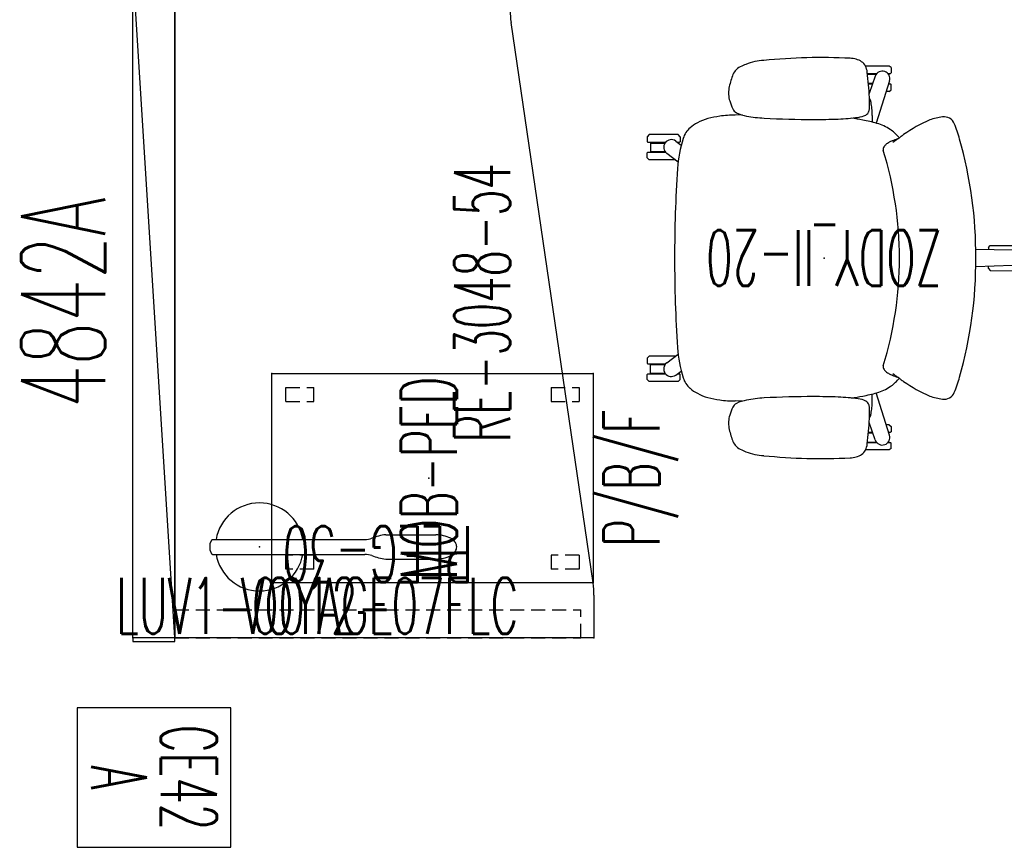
# Model space of a CAD drawing. Header units: inches. Extents: x 66 to 744, y -89 to 88.
# Tile 1 of 256: x 87 to 158, y -89 to -29. Entities that reach past the tile are written whole.
import ezdxf
from ezdxf.enums import TextEntityAlignment as Align

# ---------------------------------------------------------------- set-up
doc = ezdxf.new("R2010")
doc.units = ezdxf.units.IN
doc.header["$MEASUREMENT"] = 0
doc.header["$PDSIZE"] = 0.1
doc.linetypes.add('DASHEDX2', pattern=[1.5, 1, -0.5])
doc.layers.add('A-Anno-Ttld', color=7, linetype='Continuous', lineweight=13)
for name, color, linetype in [('A-FURN-HAWORTH-ATT', 7, 'Continuous'), ('A-FURN-P-COMP-TEXT_UTEXT', 7, 'Continuous'), ('A-FURN-P-FILE', 20, 'Continuous'), ('A-FURN-P-FILE-TEXT2', 20, 'Continuous'), ('A-FURN-P-FILE-TEXT3', 20, 'Continuous'), ('A-FURN-P-LITE', 4, 'Continuous'), ('A-FURN-P-LITE-TEXT', 4, 'Continuous'), ('A-FURN-P-LITE-TEXT2', 4, 'Continuous'), ('A-FURN-P-PNLS', 5, 'Continuous'), ('A-FURN-P-PNLS-CON', 104, 'Continuous'), ('A-FURN-P-PNLS-CON-SYMBOL', 104, 'Continuous'), ('A-FURN-P-PNLS-CON-TEXT2', 104, 'Continuous'), ('A-FURN-P-SEAT', 12, 'Continuous'), ('A-FURN-P-SEAT-TEXT2', 12, 'Continuous'), ('A-FURN-P-TEXT_UTEXT', 7, 'Continuous'), ('A-FURN-P-WKSF', 1, 'Continuous'), ('A-FURN-P-WKSF-ACC', 202, 'Continuous'), ('A-FURN-P-WKSF-ACC-TEXT2', 202, 'Continuous'), ('A-FURN-P-WKSF-TEXT2', 1, 'Continuous'), ('PSATTR', 7, 'Continuous'), ('Specattr', 7, 'Continuous')]:
    doc.layers.add(name, color=color, linetype=linetype)
doc.styles.add('0', font='TXT.SHX')
doc.styles.add('CAD_FNT', font='txt.shx', dxfattribs={"width": 0.6})
doc.styles.add('PM', font='txt.shx', dxfattribs={"width": 0.6})
doc.styles.add('PMSymText', font='txt.shx', dxfattribs={"width": 0.65})
doc.styles.add('SIMPLEX_FNT', font='TXT.SHX', dxfattribs={"height": 1})

# ---------------------------------------------------------------- blocks, each defined once
blk = doc.blocks.new('WURE-3048-JC54-2D')
at = {"layer": 'A-FURN-P-WKSF'}
for p, q in [((0, -30), (0, 0)), ((48, 0), (0, 0)), ((48, 0), (48, -24)), ((3.932, -29.937), (44.068, -24.063)), ((48, -24), (44.937, -24)), ((3.063, -30), (0, -30))]:
    blk.add_line(p, q, dxfattribs=at)
for centre, start, end in [((44.937, -30), 90, 98.32565), ((3.063, -24), 270, 278.32565)]:
    blk.add_arc(centre, 6, start, end, dxfattribs=at)
for p in [(0, 0), (48, 0), (48, -24), (0, -30)]:
    blk.add_point(p, dxfattribs=at)
at = {"layer": 'A-FURN-HAWORTH-ATT', "flags": 1}
for tag, p in [('PSMC', (0, 0)), ('PSPN', (0, -1.667)), ('PSON', (0, -3.333)), ('PSQT', (0, -5)), ('PST1', (0, -6.667)), ('PST2', (0, -8.333)), ('PST3', (0, -10)), ('PSEC', (0, -11.667))]:
    blk.add_attdef(tag, text='', height=1, dxfattribs=at).set_placement(p, align=Align.TOP_CENTER)
at = {"layer": 'A-FURN-P-WKSF-TEXT2', "style": '0', "width": 0.55, "flags": 8}
blk.add_attdef('ITEXT2', text='', height=4, dxfattribs=at).set_placement((24, -24), align=Align.CENTER)
blk = doc.blocks.new('ZZFJ-3000-PNE-2D')
at = {"layer": 'A-FURN-P-WKSF-ACC', "linetype": 'DASHEDX2'}
for p, q in [((0, 0), (2, 0)), ((0, 0), (0, -29.06)), ((2, 0), (2, -29.06)), ((0, -29.06), (2, -29.06))]:
    blk.add_line(p, q, dxfattribs=at)
at = {"layer": 'A-FURN-P-WKSF-ACC'}
for p in [(0, 0), (2, 0)]:
    blk.add_point(p, dxfattribs=at)
at = {"layer": 'A-FURN-HAWORTH-ATT', "flags": 1}
for tag, height, p in [('PSMC', 1, (0, 0)), ('HAWMC', 0.1, (0, 0)), ('HAWPN', 0.1, (0, -0.167)), ('PSPN', 1, (0, -1.667)), ('PSON', 1, (0, -3.333)), ('PSQT', 1, (0, -5)), ('PST1', 1, (0, -6.667)), ('PST2', 1, (0, -8.333)), ('PST3', 1, (0, -10)), ('PSEC', 1, (0, -11.667))]:
    blk.add_attdef(tag, text='', height=height, dxfattribs=at).set_placement(p, align=Align.TOP_CENTER)
at = {"layer": 'A-FURN-P-WKSF-ACC-TEXT2', "linetype": 'Continuous', "style": 'CAD_FNT', "width": 0.55, "flags": 8}
blk.add_attdef('ITEXT2', text='', height=4, rotation=90, dxfattribs=at).set_placement((6, -14.53), align=Align.MIDDLE_CENTER)
blk = doc.blocks.new('JPM-24-2D')
at = {"layer": 'A-FURN-P-FILE'}
for p, q in [((-7.5, 11.25), (7.5, 11.25)), ((-7.5, -11.75), (-7.5, 11.25)), ((7.5, 11.25), (7.5, -11.75)), ((7.5, -11.75), (-7.5, -11.75))]:
    blk.add_line(p, q, dxfattribs=at)
at = {"layer": 'A-FURN-P-FILE', "linetype": 'DASHEDX2'}
for p, q in [((-6.5, 10.25), (-5.5, 10.25)), ((-6.5, 8.25), (-6.5, 10.25)), ((-5.5, 8.25), (-5.5, 10.25)), ((5.5, 10.25), (5.5, 8.25)), ((5.5, 10.25), (6.5, 10.25)), ((6.5, 10.25), (6.5, 8.25)), ((-6.5, 8.25), (-5.5, 8.25)), ((5.5, 8.25), (6.5, 8.25)), ((-6.5, -10.75), (-6.5, -8.75)), ((-5.5, -8.75), (-6.5, -8.75)), ((-5.5, -10.75), (-5.5, -8.75)), ((6.5, -8.75), (5.5, -8.75)), ((5.5, -8.75), (5.5, -10.75)), ((6.5, -8.75), (6.5, -10.75)), ((-5.5, -10.75), (-6.5, -10.75)), ((6.5, -10.75), (5.5, -10.75))]:
    blk.add_line(p, q, dxfattribs=at)
at = {"layer": 'A-FURN-P-FILE'}
for p in [(-7.5, 11.25), (7.5, 11.25), (0, 0), (-7.5, -11.75), (7.5, -11.75)]:
    blk.add_point(p, dxfattribs=at)
at = {"layer": 'A-FURN-HAWORTH-ATT', "flags": 1}
for tag, height, p in [('PSMC', 1, (0, 0)), ('HAWMC', 0.1, (0, 0)), ('HAWPN', 0.1, (0, -0.167)), ('PSPN', 1, (0, -1.667)), ('PSON', 1, (0, -3.333)), ('PSQT', 1, (0, -5)), ('PST1', 1, (0, -6.667)), ('PST2', 1, (0, -8.333)), ('PST3', 1, (0, -10)), ('PSEC', 1, (0, -11.667))]:
    blk.add_attdef(tag, text='', height=height, dxfattribs=at).set_placement(p, align=Align.TOP_CENTER)
at = {"layer": 'A-FURN-P-FILE-TEXT2', "linetype": 'Continuous', "style": 'SIMPLEX_FNT', "width": 0.55, "flags": 8}
blk.add_attdef('ITEXT2', text='', height=4, dxfattribs=at).set_placement((0, 0), align=Align.MIDDLE_CENTER)
at = {"layer": 'A-FURN-P-FILE-TEXT3', "style": '0', "width": 0.55, "flags": 8}
blk.add_attdef('ITEXT3', text='', height=4, dxfattribs=at).set_placement((0, -12.5), align=Align.TOP_CENTER)
blk = doc.blocks.new('LUVX-0012-07FLX-2D')
at = {"layer": 'A-FURN-P-LITE'}
for p, q in [((9.041, 0.867), (12.622, 0.867)), ((-3.518, 0.241), (-3.405, 0.514)), ((-3.515, -0.241), (-3.518, 0.241)), ((-3.405, 0.514), (-3.371, 0.535)), ((-3.371, 0.535), (7.541, 0.535)), ((-3.4, -0.514), (-3.515, -0.241)), ((-3.367, -0.535), (-3.4, -0.514)), ((-3.371, -0.535), (7.541, -0.535)), ((9.041, -0.867), (12.622, -0.867))]:
    blk.add_line(p, q, dxfattribs=at)
for centre, radius, start, end in [((0, 0), 3.15, 9.77858, 170.22144), ((11.32, -8.634), 9.817, 106.48484, 109.47142), ((9.154, -1.314), 2.184, 92.96412, 106.48484), ((12.622, -1.589), 2.456, 64.24203, 90.00004), ((7.541, 2.055), 1.52, 270.00001, 289.47142), ((13.16, -0.323), 1.083, 44.24176, 60.69256), ((13.457, -0.037), 0.671, 17.10542, 44.31247), ((13.561, 0), 0.56, 343.33584, 16.65146), ((0, 0), 3.15, 189.77856, 350.22142), ((7.541, -2.055), 1.52, 70.52858, 89.99999), ((11.32, 8.634), 9.817, 250.52858, 253.51516), ((12.622, 1.589), 2.456, 269.99996, 295.75797), ((13.16, 0.323), 1.083, 299.30744, 315.75824), ((13.457, 0.037), 0.671, 315.68753, 342.89458), ((9.154, 1.314), 2.184, 253.51516, 267.03588)]:
    blk.add_arc(centre, radius, start, end, dxfattribs=at)
blk.add_point((0, 0), dxfattribs=at)
at = {"layer": 'A-FURN-P-COMP-TEXT_UTEXT', "style": 'PMSymText', "width": 0.65, "flags": 8}
for tag, p in [('PSUT1', (5.302, -12.224)), ('PSUT3', (5.302, -24.224))]:
    blk.add_attdef(tag, text='', height=4, dxfattribs=at).set_placement(p, align=Align.CENTER)
at = {"layer": 'A-FURN-P-COMP-TEXT_UTEXT', "style": 'PMSymText', "width": 0.65}
blk.add_attdef('PSUT2', text='', height=4, dxfattribs=at).set_placement((5.302, -18.224), align=Align.CENTER)
at = {"layer": 'A-FURN-P-LITE-TEXT', "linetype": 'Continuous', "style": 'CAD_FNT', "width": 0.55, "flags": 8}
blk.add_attdef('ITEXT', text='', height=4, dxfattribs=at).set_placement((4.138, -2.224), align=Align.TOP_CENTER)
at = {"layer": 'A-FURN-P-LITE-TEXT2', "linetype": 'Continuous', "style": 'CAD_FNT', "width": 0.55, "flags": 8}
blk.add_attdef('ITEXT2', text='', height=4, dxfattribs=at).set_placement((4.138, -2.224), align=Align.TOP_CENTER)
at = {"layer": 'PSATTR', "flags": 1}
for tag in ['PSON', 'PSMC', 'PSDH', 'PSPN', 'PSQT', 'PSEC', 'PST5', 'PST4', 'PST3', 'PST2', 'PST1']:
    blk.add_attdef(tag, text='', height=1, dxfattribs=at).set_placement((0, 0), align=Align.TOP_CENTER)
blk = doc.blocks.new('4842A')
at = {"layer": 'A-FURN-P-PNLS'}
for p, q in [((0, 3), (48, 3)), ((0, 0), (0, 3)), ((0, 0), (48, 3)), ((48, 0), (48, 3)), ((0, 0), (48, 0))]:
    blk.add_line(p, q, dxfattribs=at)
for p in [(0, 3), (48, 3), (0, 0), (0, 0), (48, 0)]:
    blk.add_point(p, dxfattribs=at)
at = {"layer": 'Specattr', "style": 'PM', "width": 0.6, "flags": 8}
blk.add_attdef('ITEXT', text='', height=6, dxfattribs=at).set_placement((24, 8), align=Align.MIDDLE_CENTER)
at = {"layer": 'Specattr', "style": 'PM', "width": 0.6, "flags": 9}
for tag, p in [('HC2', (0, 3)), ('HC3', (48, 3)), ('HC1', (0, 0)), ('HC4', (48, 0))]:
    blk.add_attdef(tag, p, '', height=0.717, dxfattribs=at)
for tag, p in [('PARTNUMB', (0, 0)), ('PST3', (0, 0)), ('PST2', (0, 0)), ('PST1', (0, 0)), ('QUANT', (0, -1))]:
    blk.add_attdef(tag, text='', height=0.717, dxfattribs=at).set_placement(p, align=Align.BOTTOM_CENTER)
blk = doc.blocks.new('VZCE-XX00-P-2D')
at = {"layer": 'A-FURN-P-PNLS-CON'}
for p, q in [((0, 3), (0, 0)), ((0.25, 3), (0, 3)), ((0.25, 0), (0.25, 3)), ((0, 0), (0.25, 0))]:
    blk.add_line(p, q, dxfattribs=at)
for p in [(0, 3), (0, 0)]:
    blk.add_point(p, dxfattribs=at)
at = {"layer": 'A-FURN-P-PNLS-CON-SYMBOL'}
for p, q in [((5, 7), (5, -4)), ((15, 7), (5, 7)), ((15, -4), (15, 7)), ((5, -4), (15, -4))]:
    blk.add_line(p, q, dxfattribs=at)
at = {"layer": 'A-FURN-HAWORTH-ATT', "flags": 1}
for tag, p in [('PSMC', (0, 0)), ('PSPN', (0, -1.667)), ('PSON', (0, -3.333)), ('PSQT', (0, -5)), ('PST1', (0, -6.667)), ('PST2', (0, -8.333)), ('PST3', (0, -10)), ('PSEC', (0, -11.667))]:
    blk.add_attdef(tag, text='', height=1, dxfattribs=at).set_placement(p, align=Align.TOP_CENTER)
at = {"layer": 'A-FURN-P-PNLS-CON-TEXT2', "style": 'CAD_FNT', "width": 0.55, "flags": 8}
for tag, p in [('ITEXT2', (10, 4)), ('ITEXT3', (10, -1))]:
    blk.add_attdef(tag, text='', height=4, dxfattribs=at).set_placement(p, align=Align.MIDDLE_CENTER)
blk = doc.blocks.new('S2T-XX-ARM47-2D')
at = {"layer": 'A-FURN-P-SEAT'}
for p, q in [((-4.8, 13.639), (-4.659, 13.745)), ((-4.8, 13.639), (-4.8, 13.256)), ((-4.659, 13.745), (-2.972, 13.745)), ((-4.8, 13.256), (-4.76, 13.216)), ((-4.575, 13.216), (-4.76, 13.216)), ((-4.691, 12.689), (-3.736, 9.662)), ((-4.608, 13.176), (-4.632, 13.176)), ((-4.632, 13.176), (-4.632, 13.142)), ((-3.109, 13.216), (-3.778, 13.216)), ((-3.114, 13.176), (-3.744, 13.176)), ((-3.666, 13.029), (-3.233, 11.786)), ((-4.8, 12.442), (-4.76, 12.482)), ((-4.8, 12.059), (-4.8, 12.442)), ((-4.659, 11.934), (-4.8, 12.059)), ((-4.626, 12.482), (-4.76, 12.482)), ((-3.181, 12.522), (-3.489, 12.522)), ((-3.184, 12.482), (-3.475, 12.482)), ((-4.659, 11.934), (-4.453, 11.934)), ((-3.285, 11.934), (-3.225, 11.934)), ((-3.457, 10.214), (-3.454, 9.736)), ((5.868, 10.254), (6.354, 10.234)), ((10.294, 8.691), (10.434, 8.841)), ((10.294, 8.691), (10.294, 8.33)), ((10.434, 8.841), (12.516, 8.841)), ((12.516, 8.841), (12.656, 8.691)), ((12.656, 8.691), (12.656, 8.33)), ((10.613, 8.38), (10.213, 8.094)), ((10.294, 8.33), (10.334, 8.29)), ((10.486, 8.29), (10.334, 8.29)), ((12.616, 8.29), (11.346, 8.29)), ((12.425, 8.236), (11.386, 8.236)), ((12.425, 8.236), (12.425, 7.635)), ((12.656, 8.33), (12.616, 8.29)), ((11.259, 7.504), (10.436, 6.888)), ((12.616, 7.581), (11.342, 7.581)), ((12.425, 7.635), (11.383, 7.635)), ((12.516, 7.03), (12.656, 7.18)), ((12.656, 7.541), (12.616, 7.581)), ((12.656, 7.18), (12.656, 7.541)), ((10.626, 7.03), (12.516, 7.03)), ((-13.988, 0.908), (-14.128, 0.758)), ((-14.128, 0.758), (-14.128, 0.394)), ((-11.906, 0.903), (-13.988, 0.908)), ((-11.766, 0.753), (-11.906, 0.903)), ((-11.766, 0.753), (-11.766, 0.589)), ((-14.128, 0.394), (-14.088, 0.354)), ((-14.088, 0.354), (-13.904, 0.354)), ((-13.96, 0.315), (-13.941, 0.315)), ((-13.96, 0.315), (-13.96, 0.288)), ((-13.504, 0.535), (-10.866, 0.617)), ((-14.128, -0.394), (-14.088, -0.354)), ((-14.128, -0.758), (-14.128, -0.394)), ((-14.088, -0.354), (-13.904, -0.354)), ((-13.504, -0.554), (-10.866, -0.62)), ((-11.766, -0.753), (-11.766, -0.598)), ((-13.988, -0.908), (-14.128, -0.758)), ((-11.906, -0.903), (-13.988, -0.908)), ((-11.766, -0.753), (-11.906, -0.903)), ((11.259, -7.504), (10.436, -6.888)), ((10.626, -7.03), (12.516, -7.03)), ((12.516, -7.03), (12.656, -7.18)), ((12.616, -7.581), (11.342, -7.581)), ((12.425, -7.635), (11.383, -7.635)), ((12.425, -8.236), (12.425, -7.635)), ((12.656, -7.541), (12.616, -7.581)), ((12.656, -7.18), (12.656, -7.541)), ((10.613, -8.38), (10.213, -8.094)), ((10.294, -8.33), (10.334, -8.29)), ((10.294, -8.691), (10.294, -8.33)), ((10.486, -8.29), (10.334, -8.29)), ((12.616, -8.29), (11.346, -8.29)), ((12.425, -8.236), (11.386, -8.236)), ((12.656, -8.33), (12.616, -8.29)), ((12.656, -8.691), (12.656, -8.33)), ((10.294, -8.691), (10.434, -8.841)), ((10.434, -8.841), (12.516, -8.841)), ((12.516, -8.841), (12.656, -8.691)), ((-4.691, -12.689), (-3.736, -9.662)), ((-3.457, -10.214), (-3.454, -9.736)), ((5.868, -10.254), (6.354, -10.234)), ((-4.659, -11.934), (-4.8, -12.059)), ((-4.659, -11.934), (-4.453, -11.934)), ((-3.666, -13.029), (-3.233, -11.786)), ((-3.238, -11.934), (-3.225, -11.934)), ((-4.8, -12.059), (-4.8, -12.442)), ((-4.8, -12.442), (-4.76, -12.482)), ((-4.626, -12.482), (-4.76, -12.482)), ((-3.181, -12.522), (-3.489, -12.522)), ((-3.184, -12.482), (-3.475, -12.482)), ((-4.8, -13.256), (-4.76, -13.216)), ((-4.8, -13.639), (-4.8, -13.256)), ((-4.575, -13.216), (-4.76, -13.216)), ((-4.632, -13.176), (-4.632, -13.142)), ((-4.608, -13.176), (-4.632, -13.176)), ((-3.109, -13.216), (-3.778, -13.216)), ((-3.114, -13.176), (-3.744, -13.176)), ((-4.8, -13.639), (-4.659, -13.745)), ((-4.659, -13.745), (-2.972, -13.745))]:
    blk.add_line(p, q, dxfattribs=at)
for centre, radius, start, end in [((-1.926, 12.874), 1.415, 105.56026, 122.96233), ((-1.762, 12.286), 2.025, 92.9232, 105.56026), ((0.199, -26.113), 40.475, 84.17891, 92.9232), ((4.118, 10.236), 3.921, 68.02303, 87.28412), ((-4.176, 12.852), 0.54, 19.19273, 197.52851), ((-1.694, 13.138), 1.414, 154.38639, 173.00599), ((-2.279, 13.419), 0.765, 122.96233, 154.38639), ((1.911, 5.065), 9.543, 64.68784, 67.35355), ((5.547, 12.753), 1.038, 39.32657, 64.68784), ((5.389, 12.623), 1.243, 20.1175, 39.32657), ((19.638, 10.521), 22.906, 173.00599, 177.5478), ((1.21, 11.093), 5.693, 10.87396, 20.1175), ((4.968, 11.815), 1.866, 342.43079, 10.87396), ((-2.685, 11.038), 0.693, 150.79162, 171.51802), ((-2.193, 10.763), 1.256, 147.24432, 150.79162), ((4.601, 11.165), 7.855, 177.5478, 179.67998), ((0.037, 10.272), 3.494, 172.68577, 180.9528), ((17.384, 8.045), 20.984, 171.51802, 172.68577), ((7.783, 11.148), 11.038, 179.67998, 183.19227), ((5.984, 10.938), 0.599, 298.25288, 334.9977), ((2.277, 12.667), 4.69, 334.9977, 342.43079), ((-8.597, 9.328), 0.787, 82.01914, 157.75363), ((-9.187, 5.114), 5.042, 71.30032, 82.01914), ((-11.887, -0.001), 10.791, 54.99878, 66.42287), ((-0.518, -2.008), 12.105, 100.71746, 105.67693), ((-2.755, 10.692), 0.507, 198.38353, 241.93481), ((-2.203, 11.871), 1.808, 244.06995, 262.455), ((0.841, -9.191), 19.417, 98.29134, 100.71746), ((-0.463, 25.011), 15.063, 262.455, 267.89587), ((0.773, 58.646), 48.721, 267.89587, 269.97909), ((0.779, 73.918), 63.993, 269.97909, 273.14587), ((3.765, 19.59), 9.583, 273.14587, 280.66704), ((4.985, 13.112), 2.991, 280.66704, 295.39705), ((6.359, 2.04), 8.195, 82.24154, 90.03475), ((6.502, 3.092), 7.132, 75.26943, 82.24154), ((7.497, 6.876), 3.22, 60.86178, 75.26943), ((-0.008, 5.757), 10.088, 157.45065, 164.0728), ((-3.408, 7.137), 2.462, 122.64001, 141.21521), ((-2.494, 5.709), 4.158, 115.43643, 122.64001), ((-2.958, 6.685), 3.077, 105.67693, 115.43643), ((7.466, 6.82), 3.284, 49.86188, 60.86178), ((8.556, 8.113), 1.593, 16.79689, 49.86188), ((19.901, 0.155), 30.77, 164.21528, 180.28862), ((-11.957, -0.101), 10.913, 53.54868, 54.99878), ((14.365, 35.535), 33.391, 233.54868, 233.98633), ((-1.565, 5.694), 4.803, 141.56863, 142.6171), ((-7.187, 2.399), 6.423, 68.87145, 72.64784), ((-21.518, -13.828), 27.637, 53.12154, 53.98633), ((0.419, 5.657), 10.093, 4.32604, 16.79689), ((10.93, 7.938), 0.544, 306.46064, 125.65436), ((-5.419, 6.975), 1.517, 60.37057, 68.87145), ((-5.427, 6.961), 1.533, 49.30439, 60.37057), ((-4.846, 7.636), 0.643, 32.41335, 49.30439), ((-4.898, 7.604), 0.703, 20.10606, 32.41335), ((-4.403, 7.785), 0.177, 335.90821, 20.10606), ((20.897, 0), 26.296, 162.94383, 197.05617), ((-88.303, -0.088), 99, 0.0507, 3.76782), ((-13.504, -0.01), 0.544, 90, 270), ((19.901, -0.155), 30.77, 179.71138, 195.78472), ((-88.303, 0.088), 99, 356.23218, 359.9493), ((0.419, -5.657), 10.093, 343.20311, 355.67396), ((-4.403, -7.785), 0.177, 339.89394, 24.09179), ((10.93, -7.938), 0.544, 234.34564, 53.53936), ((-7.187, -2.399), 6.423, 287.35216, 291.12855), ((-21.518, 13.828), 27.637, 306.01367, 306.87846), ((-5.419, -6.975), 1.517, 291.12855, 299.62943), ((-5.427, -6.961), 1.533, 299.62943, 310.69561), ((-4.846, -7.636), 0.643, 310.69561, 327.58665), ((-4.898, -7.604), 0.703, 327.58665, 339.89394), ((-0.008, -5.757), 10.088, 195.9272, 202.54935), ((-11.887, 0.001), 10.791, 293.57713, 305.00122), ((-11.957, 0.101), 10.913, 305.00122, 306.45132), ((14.365, -35.535), 33.391, 126.01367, 126.45132), ((-1.565, -5.694), 4.803, 217.3829, 218.43137), ((-3.408, -7.137), 2.462, 218.78479, 237.35999), ((8.556, -8.113), 1.593, 310.13812, 343.20311), ((-8.597, -9.328), 0.787, 202.24637, 277.98086), ((-2.494, -5.709), 4.158, 237.35999, 244.56357), ((-2.958, -6.685), 3.077, 244.56357, 254.32307), ((-0.518, 2.008), 12.105, 254.32307, 259.28254), ((7.497, -6.876), 3.22, 284.73057, 299.13822), ((7.466, -6.82), 3.284, 299.13822, 310.13812), ((-9.187, -5.114), 5.042, 277.98086, 288.69968), ((0.037, -10.272), 3.494, 179.0472, 187.31423), ((7.783, -11.148), 11.038, 176.80773, 180.32002), ((-2.755, -10.692), 0.507, 118.06519, 161.61647), ((-2.203, -11.871), 1.808, 97.545, 115.93005), ((0.841, 9.191), 19.417, 259.28254, 261.70866), ((-0.463, -25.011), 15.063, 92.10413, 97.545), ((0.773, -58.646), 48.721, 90.02091, 92.10413), ((0.779, -73.918), 63.993, 86.85413, 90.02091), ((3.765, -19.59), 9.583, 79.33296, 86.85413), ((4.985, -13.112), 2.991, 64.60295, 79.33296), ((5.984, -10.938), 0.599, 25.0023, 61.74712), ((6.359, -2.04), 8.195, 269.96525, 277.75846), ((6.502, -3.092), 7.132, 277.75846, 284.73057), ((17.384, -8.045), 20.984, 187.31423, 188.48198), ((-2.685, -11.038), 0.693, 188.48198, 209.20838), ((4.601, -11.165), 7.855, 180.32002, 182.4522), ((2.277, -12.667), 4.69, 17.56921, 25.0023), ((4.968, -11.815), 1.866, 349.12604, 17.56921), ((-2.193, -10.763), 1.256, 209.20838, 212.75568), ((19.638, -10.521), 22.906, 182.4522, 186.99401), ((1.21, -11.093), 5.693, 339.8825, 349.12604), ((-4.176, -12.852), 0.54, 162.47149, 340.80727), ((-1.694, -13.138), 1.414, 186.99401, 205.61361), ((5.389, -12.623), 1.243, 320.67343, 339.8825), ((-2.279, -13.419), 0.765, 205.61361, 237.03767), ((-1.926, -12.874), 1.415, 237.03767, 254.43974), ((4.118, -10.236), 3.921, 272.71588, 291.97697), ((1.911, -5.065), 9.543, 292.64645, 295.31216), ((5.547, -12.753), 1.038, 295.31216, 320.67343), ((-1.762, -12.286), 2.025, 254.43974, 267.0768), ((0.199, 26.113), 40.475, 267.0768, 275.82109)]:
    blk.add_arc(centre, radius, start, end, dxfattribs=at)
blk.add_point((0, 0), dxfattribs=at)
at = {"layer": 'A-FURN-P-SEAT-TEXT2', "style": '0', "width": 0.55, "flags": 8}
blk.add_attdef('ITEXT2', text='', height=4, dxfattribs=at).set_placement((0, 0), align=Align.MIDDLE_CENTER)
at = {"layer": 'A-FURN-P-TEXT_UTEXT', "style": 'PMSymText', "width": 0.65, "flags": 8}
for tag, p in [('PSUT1', (-0.736, -20.363)), ('PSUT3', (-0.736, -32.363))]:
    blk.add_attdef(tag, text='', height=4, dxfattribs=at).set_placement(p, align=Align.CENTER)
at = {"layer": 'A-FURN-P-TEXT_UTEXT', "style": 'PMSymText', "width": 0.65}
blk.add_attdef('PSUT2', text='', height=4, dxfattribs=at).set_placement((-0.736, -26.363), align=Align.CENTER)
at = {"layer": 'PSATTR', "flags": 1}
for tag in ['PSON', 'PSMC', 'PSDH', 'PSPN', 'PSQT', 'PSEC', 'PST5', 'PST4', 'PST3', 'PST2', 'PST1']:
    blk.add_attdef(tag, text='', height=1, dxfattribs=at).set_placement((0, 0), align=Align.TOP_CENTER)

msp = doc.modelspace()

# ---------------------------------------------------------------- block references
ref = msp.add_blockref('WURE-3048-JC54-2D', (98.55, -73.683), dxfattribs=dict(rotation=90))
ref.add_attrib('ITEXT2', 'RE-3048-54', dxfattribs={"layer": 'A-FURN-P-WKSF-TEXT2', "height": 4, "rotation": 90, "style": '0', "width": 0.55, "flags": 8}).set_placement((122.55, -49.683), align=Align.CENTER)
ref = msp.add_blockref('ZZFJ-3000-PNE-2D', (98.55, -73.683), dxfattribs=dict(rotation=90))
ref.add_attrib('ITEXT2', 'PLEG-30', dxfattribs={"layer": 'A-FURN-P-WKSF-ACC-TEXT2', "linetype": 'Continuous', "height": 4, "rotation": 180, "style": 'CAD_FNT', "width": 0.55, "flags": 8}).set_placement((113.08, -67.683), align=Align.MIDDLE_CENTER)
at = {"layer": 'A-Anno-Ttld'}
ref = msp.add_blockref('4842A', (98.55, -73.683), dxfattribs=dict(at, rotation=89.99999999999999))
ref.add_attrib('ITEXT', '4842A', dxfattribs={"layer": 'Specattr', "height": 6, "rotation": 90, "style": 'PM', "width": 0.6}).set_placement((90.55, -49.683), align=Align.MIDDLE_CENTER)
ref = msp.add_blockref('S2T-XX-ARM47-2D', (145.016, -46.479), dxfattribs=dict(at, rotation=180))
ref.add_attrib('ITEXT2', 'ZODY_II-20', dxfattribs={"layer": 'A-FURN-P-SEAT-TEXT2', "height": 4, "rotation": 180, "style": '0', "width": 0.55}).set_placement((145.016, -46.479), align=Align.MIDDLE_CENTER)
ref = msp.add_blockref('JPM-24-2D', (116.737, -62.251), dxfattribs=dict(at, rotation=90))
ref.add_attrib('ITEXT3', 'P/B/F', dxfattribs={"layer": 'A-FURN-P-FILE-TEXT3', "height": 4, "rotation": 90, "style": '0', "width": 0.55, "flags": 8}).set_placement((129.237, -62.251), align=Align.TOP_CENTER)
ref.add_attrib('ITEXT2', 'MOB-PED', dxfattribs={"layer": 'A-FURN-P-FILE-TEXT2', "linetype": 'Continuous', "height": 4, "rotation": 90, "style": 'SIMPLEX_FNT', "width": 0.55, "flags": 8}).set_placement((116.737, -62.251), align=Align.MIDDLE_CENTER)
msp.add_blockref('LUVX-0012-07FLX-2D', (104.604, -67.168), dxfattribs=at).add_auto_attribs({'ITEXT2': 'VOYAGE', 'ITEXT': 'LUV1-0012-07FLC'})
ref = msp.add_blockref('VZCE-XX00-P-2D', (95.55, -73.683), dxfattribs=dict(at, rotation=270))
ref.add_attrib('ITEXT2', 'CE42', dxfattribs={"layer": 'A-FURN-P-PNLS-CON-TEXT2', "height": 4, "rotation": 270, "style": 'CAD_FNT', "width": 0.55}).set_placement((99.55, -83.683), align=Align.MIDDLE_CENTER)
ref.add_attrib('ITEXT3', 'A', dxfattribs={"layer": 'A-FURN-P-PNLS-CON-TEXT2', "height": 4, "rotation": 270, "style": 'CAD_FNT', "width": 0.55}).set_placement((94.55, -83.683), align=Align.MIDDLE_CENTER)

doc.saveas('drawing.dxf')
